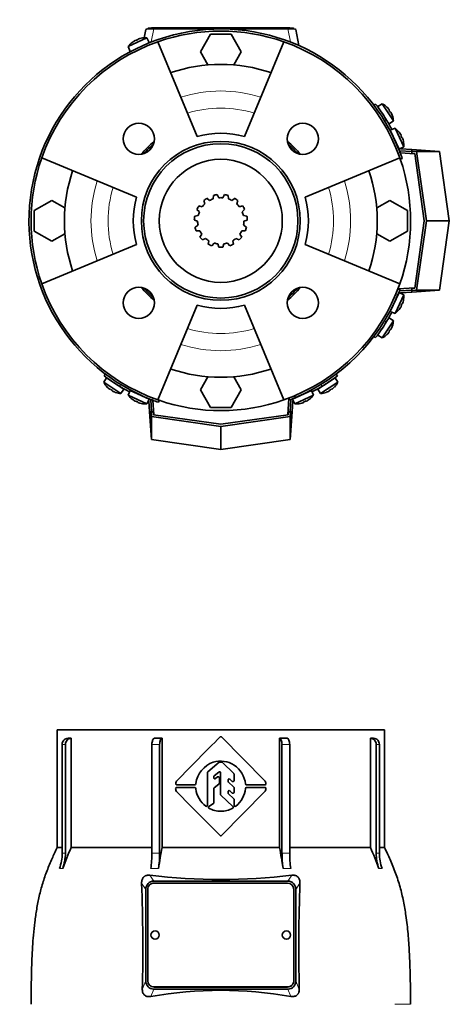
# Model space of a CAD drawing. Header units: millimetres. Extents: x 150 to 758, y -665 to 1216.
# Tile 13 of 14: x 150 to 356, y 744 to 1216. Entities that reach past the tile are written whole.
import ezdxf

# ---------------------------------------------------------------- set-up
doc = ezdxf.new("R2010")
doc.units = ezdxf.units.MM
for name, color, linetype in [('LOW_134-2', 7, 'Continuous'), ('M5X8_UNI7687', 7, 'Continuous'), ('VSI134_FILTRO_A', 7, 'Continuous'), ('VSI134_FILTRO_B', 7, 'Continuous'), ('VSI134_GIUNTO_8×', 7, 'Continuous'), ('VSI134_SUPPORTO_', 7, 'Continuous'), ('VSI134_TERMINALE', 7, 'Continuous'), ('VSI134_TESTATA', 7, 'Continuous')]:
    doc.layers.add(name, color=color, linetype=linetype)

# ---------------------------------------------------------------- blocks, each defined once
blk = doc.blocks.new('SE')
at = {"layer": 'VSI134_TESTATA', "color": 7, "linetype": 'Continuous', "lineweight": 35}
for p, q in [((325.26, 875.18), (168.26, 875.18)), ((168.26, 875.18), (168.26, 818.84)), ((325.26, 818.84), (325.26, 875.18)), ((175.03, 871.18), (175.03, 818.84)), ((218.58, 871.18), (218.58, 818.84)), ((247.12, 871.82), (267.71, 850.94)), ((274.95, 818.84), (274.95, 871.18)), ((318.5, 818.84), (318.5, 871.18)), ((170.7, 816.07), (170.7, 868.18)), ((172.23, 868.18), (172.23, 816.07)), ((213.73, 816.07), (213.73, 868.18)), ((217.42, 868.18), (217.42, 816.07)), ((276.1, 816.07), (276.1, 868.18)), ((279.8, 868.18), (279.8, 816.07)), ((321.29, 816.07), (321.29, 868.18)), ((322.82, 868.18), (322.82, 816.07)), ((240.55, 855.15), (246, 859.64)), ((246.32, 859.75), (247.19, 859.75)), ((247.54, 859.61), (252.94, 854.26)), ((240.36, 839.01), (240.36, 854.76)), ((243.62, 853.09), (245.82, 854.97)), ((246.65, 844.29), (246.65, 854.59)), ((243.44, 852.2), (243.44, 852.71)), ((244.25, 851.8), (245.25, 852.6)), ((246.06, 849.62), (246.06, 852.21)), ((250.23, 850.44), (250.23, 851.15)), ((250.41, 850.07), (252.92, 847.87)), ((251.06, 851.53), (252.26, 850.48)), ((253.09, 850.86), (253.09, 853.91)), ((225.61, 847.54), (234.25, 847.54)), ((234.25, 848.82), (225.65, 848.82)), ((234.76, 849.52), (234.75, 849.3)), ((234.75, 847.07), (234.76, 846.85)), ((243.44, 840.3), (243.44, 847.08)), ((243.63, 847.47), (245.87, 849.23)), ((267.74, 845.45), (247.12, 824.54)), ((250.23, 844.88), (250.23, 845.58)), ((251.07, 845.96), (252.26, 844.9)), ((253.09, 845.27), (253.09, 847.49)), ((267.9, 848.82), (259.1, 848.82)), ((259.1, 847.55), (267.9, 847.54)), ((252.6, 838.41), (246.8, 843.93)), ((250.4, 844.51), (252.92, 842.26)), ((253.09, 838.98), (253.09, 841.89)), ((241.05, 838.44), (243.22, 839.88)), ((170.7, 818.84), (168.26, 818.84)), ((175.03, 818.84), (213.73, 818.84)), ((218.58, 818.84), (274.95, 818.84)), ((279.8, 818.84), (318.5, 818.84)), ((322.82, 818.84), (325.26, 818.84)), ((214.58, 802.68), (278.94, 802.68)), ((210.76, 754.86), (210.76, 798.69)), ((211.76, 798.75), (211.76, 754.91)), ((278.76, 801.74), (214.76, 801.74)), ((281.76, 754.91), (281.76, 798.75)), ((282.76, 798.69), (282.76, 754.86)), ((211.76, 754.91), (211.76, 754.87)), ((278.94, 750.88), (214.58, 750.88)), ((214.76, 751.93), (278.76, 751.93)), ((214.76, 751.88), (278.76, 751.88)), ((281.76, 754.91), (281.76, 754.87))]:
    blk.add_line(p, q, dxfattribs=at)
at = {"layer": 'VSI134_TESTATA', "color": 4, "linetype": 'Continuous', "lineweight": 9}
for p, q in [((172.23, 868.18), (170.7, 868.18)), ((217.42, 868.18), (213.73, 868.18)), ((279.8, 868.18), (276.1, 868.18)), ((322.82, 868.18), (321.29, 868.18)), ((169.78, 808.74), (169.4, 808.69)), ((169.78, 808.74), (170.93, 808.69)), ((214.1, 808.74), (213.19, 808.69)), ((214.1, 808.74), (216.88, 808.69)), ((277.56, 808.74), (276.64, 808.69)), ((277.56, 808.74), (280.34, 808.69)), ((322.97, 808.74), (322.59, 808.69)), ((322.97, 808.74), (324.13, 808.69)), ((214.58, 802.68), (212.76, 805.53)), ((280.77, 805.53), (278.94, 802.68)), ((210.76, 798.69), (208.8, 801.76)), ((284.73, 801.76), (282.76, 798.69)), ((209.12, 750.67), (210.76, 754.86)), ((213.2, 747.35), (214.58, 750.88)), ((214.76, 751.93), (214.76, 751.88)), ((278.76, 751.93), (278.76, 751.88)), ((278.94, 750.88), (280.32, 747.35)), ((282.76, 754.86), (284.41, 750.67)), ((330.22, 743.61), (337.76, 743.61))]:
    blk.add_line(p, q, dxfattribs=at)
at = {"layer": 'VSI134_TESTATA', "color": 7, "linetype": 'Continuous', "lineweight": 35}
for centre, radius, start, end in [((174.26, -481.25), 1352.43, 89.96758, 90.03242), ((8929.58, -7722.95), 12217.51, 135.293139, 135.430862), ((246.76, 871.47), 0.5, 44.6048, 135.2692), ((319.26, -481.25), 1352.43, 89.96758, 90.03242), ((247.53, 847.56), 12.92, 109.8101, 171.2914), ((246.61, 847.87), 12.34, 57.8588, 106.2573), ((246.32, 859.25), 0.5, 89.9992, 129.4492), ((247.19, 859.25), 0.502, 45.3881, 89.921), ((240.87, 854.76), 0.503, 129.6191, 179.8293), ((246.15, 854.59), 0.5, 0, 130.3555), ((246.07, 847.91), 12.6, 6.1637, 55.7127), ((227.68, 849.27), 2.53, 138.9855, 177.435), ((243.94, 852.71), 0.503, 130.5093, 179.8462), ((243.94, 852.2), 0.5, 180, 308.3701), ((245.56, 852.21), 0.5, 0, 128.3701), ((250.73, 851.15), 0.5, 48.872, 180), ((250.74, 850.44), 0.503, 180.1424, 228.7099), ((252.59, 850.86), 0.5, 228.8721, 360), ((252.59, 853.91), 0.502, 0.0921, 45.217), ((267, 850.24), 1, 39.9753, 44.6048), ((265.41, 849.01), 3.01, 7.2724, 38.3465), ((227.25, 846.85), 2.15, 175.1196, 227.0931), ((225.61, 847.04), 0.5, 90, 181.1653), ((225.65, 849.32), 0.5, 173.2798, 270), ((-3976.77, -3354.91), 5941.64, 44.701818, 44.983778), ((234.25, 849.32), 0.5, 270, 356.945), ((234.25, 847.04), 0.5, 3.055, 90), ((246.85, 848.38), 12.18, 187.2267, 233.2382), ((243.94, 847.08), 0.503, 128.2341, 179.8111), ((245.56, 849.62), 0.503, 308.2331, 359.812), ((250.73, 845.58), 0.5, 48.3928, 180), ((252.59, 845.27), 0.5, 228.3928, 360), ((252.59, 847.49), 0.503, 0.145, 48.7072), ((246.05, 848.48), 12.63, 308.4465, 353.7792), ((259.1, 849.32), 0.5, 187.0198, 270), ((259.1, 847.05), 0.5, 89.956, 172.9788), ((265.72, 847.23), 2.7, 318.6093, 354.47), ((267.9, 849.32), 0.5, 270, 8.5762), ((267.9, 847.04), 0.5, 352.1811, 89.956), ((247.15, 844.29), 0.502, 180.1047, 226.3403), ((250.74, 844.89), 0.503, 180.1334, 228.1267), ((252.59, 841.89), 0.503, 0.1074, 48.1235), ((239.86, 839.01), 0.5, 231.9328, 360), ((241.32, 838.02), 0.5, 123.6017, 240.2731), ((246.5, 847.57), 11.36, 241.4726, 271.3254), ((242.94, 840.3), 0.504, 303.8575, 359.7442), ((247.03, 847.54), 11.33, 268.6311, 298.8939), ((252.26, 838.05), 0.5, 300.4135, 46.4449), ((253.59, 838.98), 0.5, 179.9709, 308.3186), ((246.76, 824.89), 0.5, 224.7366, 315.3954), ((381.12, 729.77), 224.52, 156.6256, 159.4185), ((661.96, 739.5), 450.42, 169.8554, 171.1641), ((-168.44, 739.5), 450.42, 8.8359, 10.1446), ((112.41, 729.77), 224.52, 20.5815, 23.3744), ((149.18, 816.06), 21.52, 339.9832, 0.0362), ((150.71, 816.06), 21.52, 339.9832, 0.0362), ((164.02, 815.99), 49.7, 351.5576, 0.096), ((167.72, 815.99), 49.7, 351.5576, 0.096), ((325.81, 815.99), 49.7, 179.904, 188.4424), ((329.5, 815.99), 49.7, 179.904, 188.4424), ((342.82, 816.06), 21.52, 179.9638, 200.0168), ((344.35, 816.06), 21.52, 179.9638, 200.0168), ((246.76, 1076.19), 272.79, 262.8396, 277.1604), ((-643.32, 770.87), 852.68, 358.64241, 2.07545), ((1108.91, 771.05), 824.76, 177.86642, 181.41572), ((215.26, 776.83), 2, 0, 180), ((278.26, 776.83), 2, 0, 180), ((246.76, 559.79), 190.54, 79.8557, 100.1443)]:
    blk.add_arc(centre, radius, start, end, dxfattribs=at)
at = {"layer": 'VSI134_TESTATA', "color": 4, "linetype": 'Continuous', "lineweight": 9}
for centre, radius, start, end in [((171.47, 810.21), 5.91, 82.5651, 97.4349), ((215.57, 781.79), 34.33, 86.9151, 93.0849), ((277.95, 781.79), 34.33, 86.9151, 93.0849), ((322.06, 810.21), 5.91, 82.5651, 97.4349)]:
    blk.add_arc(centre, radius, start, end, dxfattribs=at)
at = {"layer": 'VSI134_TESTATA', "color": 7, "linetype": 'Continuous', "lineweight": 35}
for centre, major_axis, ratio, start_param, end_param in [((173.47, 868.18), (0, -3), 0.92388, 3.133099, 4.712389), ((175, 868.18), (0, -3), 0.92388, 3.133099, 4.712389), ((214.88, 868.18), (0, -3), 0.382683, 3.133099, 4.712389), ((218.57, 868.18), (0, -3), 0.382683, 3.133099, 4.712389), ((274.96, 868.18), (0, -3), 0.382683, 1.570796, 3.150087), ((278.65, 868.18), (0, -3), 0.382683, 1.570796, 3.150087), ((318.52, 868.18), (0, -3), 0.92388, 1.570796, 3.150087), ((320.05, 868.18), (0, -3), 0.92388, 1.570796, 3.150087), ((214.83, 798.44), (1.95, -3.83), 0.92919, 2.69912, 4.210489), ((278.7, 798.44), (-1.95, -3.83), 0.92919, 2.072696, 3.584065), ((214.76, 798.75), (3, 0), 0.996195, 1.570796, 3.141593), ((278.76, 798.75), (3, 0), 0.996195, 0, 1.570796), ((215.26, 776.83), (2, 0), 0.996195, 3.141593, 6.283185), ((278.26, 776.83), (2, 0), 0.996195, 3.141593, 6.283185), ((214.83, 755.12), (1.95, 3.83), 0.92919, 2.072697, 3.584065), ((214.76, 754.91), (-3, 0), 0.996195, 0, 1.570796), ((214.76, 754.87), (-3, 0), 0.996195, 0, 1.570796), ((278.76, 754.91), (-3, 0), 0.996195, 1.570796, 3.141593), ((278.76, 754.87), (-3, 0), 0.996195, 1.570796, 3.141593), ((278.7, 755.12), (-1.95, 3.83), 0.92919, 2.69912, 4.210488)]:
    blk.add_ellipse(centre, major_axis=major_axis, ratio=ratio, start_param=start_param, end_param=end_param, dxfattribs=at)
for points in [[(214.88, 871.18), (216.1, 871.18), (217.34, 871.18), (218.58, 871.18)], [(274.95, 871.18), (276.19, 871.18), (277.42, 871.18), (278.64, 871.18)]]:
    blk.add_open_spline(points, degree=3, dxfattribs=at)
for points, knots in [([(168.28, 818.87), (167.38, 816.92), (165.82, 813.5), (163.37, 807.69), (161.28, 801.7), (159.64, 795.52), (158.43, 789.28), (157.53, 783.04), (156.72, 775.1), (156.14, 765.52), (155.86, 754.22), (155.8, 747.47), (155.77, 743.6)], [0, 0, 0, 0, 0.075828, 0.157662, 0.24065, 0.323649, 0.406117, 0.487779, 0.568882, 0.716697, 0.863346, 1, 1, 1, 1]), ([(337.75, 743.61), (337.74, 746.49), (337.69, 751.59), (337.54, 760.14), (337.21, 768.75), (336.61, 777.45), (335.69, 785.55), (334.42, 793.03), (332.81, 799.87), (330.63, 806.5), (327.96, 812.93), (326.24, 816.71), (325.25, 818.87)], [0, 0, 0, 0, 0.1021, 0.21378, 0.32619, 0.439201, 0.552954, 0.643265, 0.734414, 0.825783, 0.916073, 1, 1, 1, 1]), ([(208.8, 801.76), (208.79, 802.01), (208.8, 802.27), (208.86, 802.79), (208.92, 803.06), (209.09, 803.57), (209.2, 803.82), (209.5, 804.28), (209.67, 804.49), (209.97, 804.77), (210.07, 804.86), (210.29, 805.02), (210.41, 805.09), (210.64, 805.22), (210.76, 805.28), (211.01, 805.37), (211.13, 805.41), (211.51, 805.51), (211.76, 805.55), (212.27, 805.57), (212.51, 805.56), (212.76, 805.53)], [0, 0, 0, 0, 0.125, 0.125, 0.25, 0.25, 0.375, 0.375, 0.5, 0.5, 0.5625, 0.5625, 0.625, 0.625, 0.6875, 0.6875, 0.75, 0.75, 0.875, 0.875, 1, 1, 1, 1]), ([(280.77, 805.53), (281.01, 805.56), (281.26, 805.57), (281.76, 805.55), (282.01, 805.51), (282.52, 805.38), (282.76, 805.29), (283.23, 805.03), (283.45, 804.87), (283.75, 804.6), (283.85, 804.49), (284.02, 804.28), (284.1, 804.17), (284.32, 803.82), (284.44, 803.57), (284.61, 803.06), (284.67, 802.8), (284.73, 802.27), (284.74, 802.01), (284.73, 801.76)], [0, 0, 0, 0, 0.125, 0.125, 0.25, 0.25, 0.375, 0.375, 0.5, 0.5, 0.5625, 0.5625, 0.625, 0.625, 0.75, 0.75, 0.875, 0.875, 1, 1, 1, 1]), ([(213.2, 747.35), (212.71, 747.26), (212.22, 747.25), (211.48, 747.38), (211.24, 747.45), (210.79, 747.64), (210.57, 747.77), (210.17, 748.07), (209.98, 748.24), (209.66, 748.65), (209.53, 748.87), (209.32, 749.35), (209.24, 749.61), (209.14, 750.13), (209.12, 750.4), (209.12, 750.67)], [0, 0, 0, 0, 0.25, 0.25, 0.375, 0.375, 0.5, 0.5, 0.625, 0.625, 0.75, 0.75, 0.875, 0.875, 1, 1, 1, 1]), ([(284.41, 750.67), (284.41, 750.4), (284.39, 750.14), (284.29, 749.62), (284.21, 749.36), (284.06, 749), (284, 748.89), (283.86, 748.66), (283.79, 748.56), (283.55, 748.25), (283.37, 748.08), (282.96, 747.77), (282.75, 747.65), (282.29, 747.46), (282.05, 747.39), (281.32, 747.25), (280.82, 747.26), (280.32, 747.35)], [0, 0, 0, 0, 0.125, 0.125, 0.25, 0.25, 0.3125, 0.3125, 0.375, 0.375, 0.5, 0.5, 0.625, 0.625, 0.75, 0.75, 1, 1, 1, 1])]:
    blk.add_open_spline(points, degree=3, knots=knots, dxfattribs=at)
blk = doc.blocks.new('SE1')
at = {"layer": 'LOW_134-2', "color": 7, "linetype": 'Continuous', "lineweight": 35}
for p, q in [((332.79, 1151.87), (339.81, 1151.38)), ((339.81, 1087.14), (331.87, 1086.59)), ((279.43, 1034.15), (278.88, 1026.22)), ((214.65, 1026.22), (214.16, 1033.23))]:
    blk.add_line(p, q, dxfattribs=at)
at = {"layer": 'M5X8_UNI7687', "color": 7, "linetype": 'Continuous', "lineweight": 35}
for p, q in [((211.29, 1206.99), (202.36, 1202.82)), ((204.29, 1204.82), (204.27, 1204.84)), ((205.67, 1205.7), (205.78, 1205.52)), ((206.96, 1206.3), (207.03, 1206.1)), ((208.52, 1206.8), (208.52, 1206.82)), ((212.41, 1204.75), (211.29, 1206.99)), ((202.36, 1202.82), (203.35, 1200.53)), ((324.17, 1175.41), (322.04, 1174.11)), ((329.54, 1167.14), (324.17, 1175.41)), ((326.42, 1173.78), (326.43, 1173.8)), ((327.48, 1172.52), (327.32, 1172.4)), ((328.25, 1171.33), (328.07, 1171.24)), ((327.48, 1165.72), (329.54, 1167.14)), ((328.97, 1169.86), (328.99, 1169.86)), ((330.33, 1163.67), (328.03, 1162.67)), ((328.03, 1162.67), (332.26, 1153.61)), ((334.49, 1154.73), (330.33, 1163.67)), ((332.33, 1161.74), (332.34, 1161.76)), ((333.2, 1160.35), (333.02, 1160.25)), ((333.8, 1159.06), (333.61, 1158.99)), ((334.3, 1157.5), (334.33, 1157.5)), ((332.26, 1153.61), (334.49, 1154.73)), ((332.26, 1084.91), (328.03, 1075.85)), ((330.33, 1074.85), (334.49, 1083.79)), ((334.49, 1083.79), (332.26, 1084.91)), ((332.33, 1076.78), (332.34, 1076.76)), ((333.2, 1078.17), (333.02, 1078.27)), ((333.8, 1079.46), (333.61, 1079.53)), ((334.3, 1081.02), (334.33, 1081.02)), ((329.54, 1071.38), (327.48, 1072.8)), ((328.03, 1075.85), (330.33, 1074.85)), ((324.17, 1063.11), (329.54, 1071.38)), ((328.25, 1067.19), (328.07, 1067.28)), ((328.97, 1068.66), (328.99, 1068.66)), ((322.04, 1064.42), (324.17, 1063.11)), ((326.43, 1064.72), (326.42, 1064.75)), ((327.48, 1066), (327.32, 1066.12)), ((191.92, 1043.99), (190.62, 1041.85)), ((200.31, 1038.54), (191.92, 1043.99)), ((301.61, 1043.99), (293.22, 1038.54)), ((302.91, 1041.85), (301.61, 1043.99)), ((190.62, 1041.85), (198.89, 1036.48)), ((192.22, 1039.59), (192.25, 1039.6)), ((193.5, 1038.55), (193.63, 1038.71)), ((294.64, 1036.48), (302.91, 1041.85)), ((300.03, 1038.55), (299.9, 1038.71)), ((301.28, 1039.6), (301.3, 1039.59)), ((194.69, 1037.77), (194.79, 1037.95)), ((196.16, 1037.06), (196.17, 1037.03)), ((198.89, 1036.48), (200.31, 1038.54)), ((203.35, 1037.99), (202.36, 1035.7)), ((202.36, 1035.7), (211.29, 1031.53)), ((212.41, 1033.77), (203.35, 1037.99)), ((290.18, 1037.99), (281.11, 1033.77)), ((282.23, 1031.53), (291.17, 1035.7)), ((291.17, 1035.7), (290.18, 1037.99)), ((293.22, 1038.54), (294.64, 1036.48)), ((297.36, 1037.06), (297.36, 1037.03)), ((298.84, 1037.77), (298.74, 1037.95)), ((204.29, 1033.7), (204.27, 1033.68)), ((205.67, 1032.83), (205.78, 1033)), ((206.96, 1032.23), (207.03, 1032.42)), ((208.52, 1031.72), (208.52, 1031.7)), ((211.29, 1031.53), (212.41, 1033.77)), ((281.11, 1033.77), (282.23, 1031.53)), ((285.01, 1031.72), (285, 1031.7)), ((286.56, 1032.23), (286.5, 1032.42)), ((287.85, 1032.83), (287.75, 1033)), ((289.26, 1033.68), (289.24, 1033.7))]:
    blk.add_line(p, q, dxfattribs=at)
for centre, radius, start, end in [((210.5, 1197.02), 10, 128.5916, 144.5414), ((210.5, 1197.02), 10, 85.4586, 101.4084), ((322.71, 1172.16), 0.5, 9.1315, 33), ((319.56, 1166.53), 10, 46.5916, 62.5414), ((325.97, 1167.12), 0.5, 33, 56.6899), ((319.56, 1166.53), 10, 3.4586, 19.4084), ((324.52, 1155.52), 10, 38.5916, 54.5414), ((328.42, 1160.65), 0.5, 1.1882, 25), ((324.52, 1155.52), 10, 355.4586, 11.4084), ((330.96, 1155.21), 0.5, 25, 48.8118), ((330.96, 1083.31), 0.5, 311.1882, 335), ((324.52, 1083), 10, 348.5916, 4.5414), ((328.42, 1077.87), 0.5, 335, 358.8118), ((324.52, 1083), 10, 305.4586, 321.4084), ((325.97, 1071.4), 0.5, 303.3101, 327), ((319.56, 1071.99), 10, 340.5916, 356.5414), ((322.71, 1066.37), 0.5, 327, 349.9069), ((319.56, 1071.99), 10, 297.4586, 313.4084), ((199.49, 1046.46), 10, 207.4586, 223.4084), ((193.87, 1043.32), 0.5, 237, 259.9069), ((198.9, 1040.05), 0.5, 213.3101, 237), ((294.63, 1040.05), 0.5, 303, 326.6899), ((299.66, 1043.32), 0.5, 279.1315, 303), ((294.04, 1046.46), 10, 316.5916, 332.5414), ((199.49, 1046.46), 10, 250.5916, 266.5414), ((210.5, 1041.5), 10, 215.4586, 231.4084), ((205.37, 1037.6), 0.5, 245, 268.8118), ((210.81, 1035.07), 0.5, 221.1882, 245), ((282.71, 1035.07), 0.5, 295, 318.8118), ((288.15, 1037.6), 0.5, 271.1882, 295), ((283.02, 1041.5), 10, 308.5916, 324.5414), ((294.04, 1046.46), 10, 273.4586, 289.4084), ((210.5, 1041.5), 10, 258.5916, 274.5414), ((283.02, 1041.5), 10, 265.4586, 281.4084)]:
    blk.add_arc(centre, radius, start, end, dxfattribs=at)
for centre, major_axis, ratio, start_param, end_param in [((210.5, 1197.03), (-9.06, -4.23), 0.996195, 4.833518, 4.948078), ((209.57, 1199.02), (8.39, 3.91), 0.811251, 1.49595, 1.645642), ((210.5, 1197.03), (9.06, 4.23), 0.996195, 1.335108, 1.449667), ((319.57, 1166.54), (-5.45, 8.39), 0.996195, 4.833518, 4.948078), ((321.41, 1167.74), (5.04, -7.77), 0.811251, 1.49595, 1.645642), ((319.57, 1166.54), (5.45, -8.39), 0.996195, 1.335108, 1.449667), ((324.54, 1155.53), (-4.23, 9.06), 0.996195, 4.833518, 4.948078), ((326.53, 1156.45), (3.91, -8.39), 0.811251, 1.49595, 1.645642), ((324.54, 1155.53), (4.23, -9.06), 0.996195, 1.335108, 1.449667), ((324.54, 1082.99), (-4.23, -9.06), 0.996195, 1.335108, 1.449667), ((326.53, 1082.07), (-3.91, -8.39), 0.811251, 1.49595, 1.645642), ((324.54, 1082.99), (4.23, 9.06), 0.996195, 4.833518, 4.948078), ((321.41, 1070.78), (-5.04, -7.77), 0.811251, 1.49595, 1.645642), ((319.57, 1071.98), (5.45, 8.39), 0.996195, 4.833518, 4.948078), ((319.57, 1071.98), (-5.45, -8.39), 0.996195, 1.335108, 1.449667), ((199.48, 1046.45), (-8.39, 5.45), 0.996195, 1.335108, 1.449667), ((198.29, 1044.61), (-7.77, 5.04), 0.811251, 1.49595, 1.645642), ((295.24, 1044.61), (-7.77, -5.04), 0.811251, 1.49595, 1.645642), ((294.05, 1046.45), (8.39, 5.45), 0.996195, 4.833518, 4.948078), ((199.48, 1046.45), (8.39, -5.45), 0.996195, 4.833518, 4.948078), ((294.05, 1046.45), (-8.39, -5.45), 0.996195, 1.335108, 1.449667), ((210.5, 1041.49), (-9.06, 4.23), 0.996195, 1.335108, 1.449667), ((209.57, 1039.5), (-8.39, 3.91), 0.811251, 1.49595, 1.645642), ((210.5, 1041.49), (9.06, -4.23), 0.996195, 4.833518, 4.948078), ((283.03, 1041.49), (-9.06, -4.23), 0.996195, 1.335108, 1.449667), ((283.96, 1039.5), (-8.39, -3.91), 0.811251, 1.49595, 1.645642), ((283.03, 1041.49), (9.06, 4.23), 0.996195, 4.833518, 4.948078)]:
    blk.add_ellipse(centre, major_axis=major_axis, ratio=ratio, start_param=start_param, end_param=end_param, dxfattribs=at)
for points in [[(205.67, 1205.7), (205.67, 1205.7), (205.67, 1205.7), (205.66, 1205.7), (205.65, 1205.7), (205.63, 1205.7), (205.61, 1205.69), (205.59, 1205.68), (205.56, 1205.67), (205.53, 1205.66), (205.5, 1205.64), (205.46, 1205.62), (205.42, 1205.6), (205.39, 1205.58), (205.35, 1205.56), (205.31, 1205.54), (205.27, 1205.51), (205.24, 1205.49), (205.22, 1205.48)], [(207.41, 1206.51), (207.4, 1206.5), (207.36, 1206.49), (207.32, 1206.47), (207.28, 1206.46), (207.23, 1206.44), (207.19, 1206.43), (207.16, 1206.41), (207.12, 1206.4), (207.08, 1206.38), (207.05, 1206.37), (207.03, 1206.35), (207.01, 1206.34), (206.99, 1206.33), (206.98, 1206.32), (206.97, 1206.31), (206.96, 1206.3), (206.96, 1206.3), (206.96, 1206.3)], [(327.48, 1172.52), (327.48, 1172.52), (327.48, 1172.53), (327.48, 1172.54), (327.48, 1172.55), (327.47, 1172.57), (327.46, 1172.58), (327.45, 1172.61), (327.44, 1172.63), (327.42, 1172.66), (327.4, 1172.69), (327.37, 1172.72), (327.35, 1172.76), (327.32, 1172.79), (327.3, 1172.83), (327.27, 1172.86), (327.24, 1172.9), (327.22, 1172.93), (327.21, 1172.94)], [(328.52, 1170.91), (328.51, 1170.93), (328.5, 1170.96), (328.48, 1171), (328.46, 1171.04), (328.43, 1171.08), (328.41, 1171.12), (328.39, 1171.16), (328.37, 1171.19), (328.35, 1171.22), (328.33, 1171.25), (328.32, 1171.27), (328.3, 1171.29), (328.29, 1171.31), (328.28, 1171.32), (328.27, 1171.33), (328.26, 1171.33), (328.25, 1171.33), (328.25, 1171.33)], [(333.2, 1160.35), (333.2, 1160.35), (333.2, 1160.35), (333.2, 1160.36), (333.2, 1160.38), (333.2, 1160.39), (333.19, 1160.41), (333.18, 1160.43), (333.17, 1160.46), (333.16, 1160.49), (333.14, 1160.53), (333.12, 1160.56), (333.1, 1160.6), (333.08, 1160.64), (333.06, 1160.68), (333.04, 1160.71), (333.02, 1160.76), (333, 1160.79), (332.99, 1160.8)], [(334.01, 1158.61), (334, 1158.63), (333.99, 1158.66), (333.98, 1158.71), (333.96, 1158.75), (333.95, 1158.79), (333.93, 1158.83), (333.91, 1158.87), (333.9, 1158.9), (333.88, 1158.94), (333.87, 1158.97), (333.85, 1159), (333.84, 1159.02), (333.83, 1159.03), (333.82, 1159.05), (333.81, 1159.06), (333.8, 1159.06), (333.8, 1159.06), (333.8, 1159.06)], [(332.99, 1077.72), (333, 1077.74), (333.02, 1077.76), (333.04, 1077.81), (333.06, 1077.85), (333.08, 1077.88), (333.1, 1077.92), (333.12, 1077.96), (333.14, 1077.99), (333.16, 1078.03), (333.17, 1078.06), (333.18, 1078.09), (333.19, 1078.11), (333.2, 1078.13), (333.2, 1078.14), (333.2, 1078.16), (333.2, 1078.17), (333.2, 1078.17), (333.2, 1078.17)], [(333.8, 1079.46), (333.8, 1079.46), (333.8, 1079.46), (333.81, 1079.46), (333.82, 1079.47), (333.83, 1079.49), (333.84, 1079.5), (333.85, 1079.52), (333.87, 1079.55), (333.88, 1079.58), (333.9, 1079.62), (333.91, 1079.65), (333.93, 1079.69), (333.95, 1079.73), (333.96, 1079.77), (333.98, 1079.82), (333.99, 1079.86), (334, 1079.89), (334.01, 1079.91)], [(328.25, 1067.19), (328.25, 1067.19), (328.26, 1067.19), (328.27, 1067.19), (328.28, 1067.2), (328.29, 1067.21), (328.3, 1067.23), (328.32, 1067.25), (328.33, 1067.27), (328.35, 1067.3), (328.37, 1067.33), (328.39, 1067.36), (328.41, 1067.4), (328.43, 1067.44), (328.46, 1067.48), (328.48, 1067.52), (328.5, 1067.56), (328.51, 1067.59), (328.52, 1067.61)], [(327.21, 1065.58), (327.22, 1065.59), (327.24, 1065.62), (327.27, 1065.66), (327.3, 1065.69), (327.32, 1065.73), (327.35, 1065.76), (327.37, 1065.8), (327.4, 1065.83), (327.42, 1065.86), (327.44, 1065.89), (327.45, 1065.91), (327.46, 1065.94), (327.47, 1065.96), (327.48, 1065.97), (327.48, 1065.98), (327.48, 1065.99), (327.48, 1066), (327.48, 1066)], [(193.08, 1038.82), (193.1, 1038.81), (193.12, 1038.78), (193.16, 1038.75), (193.2, 1038.73), (193.23, 1038.7), (193.27, 1038.67), (193.3, 1038.65), (193.33, 1038.63), (193.36, 1038.61), (193.39, 1038.59), (193.42, 1038.57), (193.44, 1038.56), (193.46, 1038.55), (193.47, 1038.55), (193.49, 1038.54), (193.5, 1038.54), (193.5, 1038.54), (193.5, 1038.55)], [(300.03, 1038.55), (300.03, 1038.54), (300.03, 1038.54), (300.04, 1038.54), (300.05, 1038.55), (300.07, 1038.55), (300.09, 1038.56), (300.11, 1038.57), (300.13, 1038.59), (300.16, 1038.61), (300.19, 1038.63), (300.23, 1038.65), (300.26, 1038.67), (300.3, 1038.7), (300.33, 1038.73), (300.37, 1038.75), (300.4, 1038.78), (300.43, 1038.81), (300.44, 1038.82)], [(194.69, 1037.77), (194.69, 1037.77), (194.69, 1037.77), (194.69, 1037.76), (194.7, 1037.75), (194.71, 1037.74), (194.73, 1037.72), (194.75, 1037.71), (194.77, 1037.69), (194.8, 1037.67), (194.83, 1037.65), (194.87, 1037.63), (194.9, 1037.61), (194.94, 1037.59), (194.98, 1037.57), (195.02, 1037.55), (195.06, 1037.52), (195.09, 1037.51), (195.11, 1037.5)], [(298.42, 1037.5), (298.43, 1037.51), (298.46, 1037.52), (298.51, 1037.55), (298.55, 1037.57), (298.59, 1037.59), (298.62, 1037.61), (298.66, 1037.63), (298.69, 1037.65), (298.73, 1037.67), (298.75, 1037.69), (298.78, 1037.71), (298.8, 1037.72), (298.81, 1037.74), (298.82, 1037.75), (298.83, 1037.76), (298.84, 1037.77), (298.84, 1037.77), (298.84, 1037.77)], [(205.22, 1033.04), (205.24, 1033.03), (205.27, 1033.01), (205.31, 1032.98), (205.35, 1032.96), (205.39, 1032.94), (205.42, 1032.92), (205.46, 1032.9), (205.5, 1032.88), (205.53, 1032.87), (205.56, 1032.85), (205.59, 1032.84), (205.61, 1032.83), (205.63, 1032.83), (205.65, 1032.82), (205.66, 1032.82), (205.67, 1032.82), (205.67, 1032.82), (205.67, 1032.83)], [(206.96, 1032.23), (206.96, 1032.22), (206.96, 1032.22), (206.97, 1032.21), (206.98, 1032.2), (206.99, 1032.19), (207.01, 1032.18), (207.03, 1032.17), (207.05, 1032.16), (207.08, 1032.14), (207.12, 1032.13), (207.16, 1032.11), (207.19, 1032.09), (207.23, 1032.08), (207.28, 1032.06), (207.32, 1032.05), (207.36, 1032.03), (207.4, 1032.02), (207.41, 1032.01)], [(286.11, 1032.01), (286.13, 1032.02), (286.16, 1032.03), (286.21, 1032.05), (286.25, 1032.06), (286.29, 1032.08), (286.33, 1032.09), (286.37, 1032.11), (286.41, 1032.13), (286.44, 1032.14), (286.47, 1032.16), (286.5, 1032.17), (286.52, 1032.18), (286.54, 1032.19), (286.55, 1032.2), (286.56, 1032.21), (286.57, 1032.22), (286.57, 1032.22), (286.56, 1032.23)], [(287.85, 1032.83), (287.85, 1032.82), (287.86, 1032.82), (287.87, 1032.82), (287.88, 1032.82), (287.89, 1032.83), (287.91, 1032.83), (287.94, 1032.84), (287.97, 1032.85), (288, 1032.87), (288.03, 1032.88), (288.07, 1032.9), (288.1, 1032.92), (288.14, 1032.94), (288.18, 1032.96), (288.22, 1032.98), (288.26, 1033.01), (288.29, 1033.03), (288.3, 1033.04)]]:
    blk.add_open_spline(points, degree=3, dxfattribs=at)
at = {"layer": 'VSI134_FILTRO_A', "color": 4, "linetype": 'Continuous', "lineweight": 9}
for p, q in [((331.78, 1151.71), (332.73, 1152.03)), ((213.99, 1033.3), (214.32, 1034.24))]:
    blk.add_line(p, q, dxfattribs=at)
at = {"layer": 'VSI134_FILTRO_A', "color": 7, "linetype": 'Continuous', "lineweight": 35}
for p, q in [((332.81, 1148.89), (333.75, 1149.21)), ((216.81, 1032.27), (217.14, 1033.22))]:
    blk.add_line(p, q, dxfattribs=at)
for radius, start, end in [(92, 20.8687, 249.1313), (91, 70.6497, 109.3503), (92, 19, 20.8687), (91, 160.6497, 199.3503), (91, 19, 19.3403), (92, 249.1313, 251), (91, 250.6697, 251)]:
    blk.add_arc((246.76, 1119.26), radius, start, end, dxfattribs=at)
at = {"layer": 'VSI134_FILTRO_B', "color": 7, "linetype": 'Continuous', "lineweight": 35}
for p, q in [((332.65, 1086.29), (331.72, 1086.65)), ((279.37, 1034.3), (279.73, 1033.37))]:
    blk.add_line(p, q, dxfattribs=at)
at = {"layer": 'VSI134_FILTRO_B', "color": 4, "linetype": 'Continuous', "lineweight": 9}
for p, q in [((331.53, 1083.51), (330.6, 1083.87)), ((282.16, 1035.43), (282.52, 1034.49))]:
    blk.add_line(p, q, dxfattribs=at)
at = {"layer": 'VSI134_FILTRO_B', "color": 7, "linetype": 'Continuous', "lineweight": 35}
for start, end in [(337.1313, 339), (292.8687, 337.1313), (291, 292.8687)]:
    blk.add_arc((246.76, 1119.26), 92, start, end, dxfattribs=at)
at = {"layer": 'VSI134_GIUNTO_8×', "color": 7, "linetype": 'Continuous', "lineweight": 35}
for p, q in [((238.55, 1128.95), (239.16, 1127.37)), ((241.4, 1129), (240.08, 1130.06)), ((243.21, 1131.45), (243.12, 1129.76)), ((245.82, 1130.34), (245.06, 1131.84)), ((248.47, 1131.84), (247.7, 1130.34)), ((250.41, 1129.76), (250.32, 1131.45)), ((253.44, 1130.06), (252.13, 1129)), ((254.37, 1127.37), (254.97, 1128.95)), ((235.32, 1124.77), (236.52, 1123.58)), ((237.9, 1125.97), (236.27, 1126.41)), ((257.26, 1126.41), (255.62, 1125.97)), ((257.01, 1123.58), (258.2, 1124.77)), ((234.07, 1119.64), (235.65, 1119.04)), ((235.94, 1121.79), (234.27, 1121.52)), ((259.26, 1121.52), (257.59, 1121.79)), ((257.88, 1119.04), (259.46, 1119.64)), ((235.85, 1117.17), (234.43, 1116.25)), ((235.01, 1114.45), (236.7, 1114.54)), ((256.82, 1114.54), (258.52, 1114.45)), ((259.1, 1116.25), (257.68, 1117.17)), ((237.64, 1112.91), (236.72, 1111.49)), ((237.98, 1110.08), (239.49, 1110.85)), ((241.01, 1109.75), (240.75, 1108.08)), ((252.78, 1108.08), (252.51, 1109.75)), ((254.03, 1110.85), (255.54, 1110.08)), ((256.81, 1111.49), (255.89, 1112.91)), ((242.48, 1107.31), (243.54, 1108.62)), ((245.38, 1108.23), (245.82, 1106.6)), ((247.71, 1106.6), (248.15, 1108.23)), ((249.98, 1108.62), (251.05, 1107.31))]:
    blk.add_line(p, q, dxfattribs=at)
blk.add_circle((246.76, 1119.26), 29.5, dxfattribs=at)
for radius, start, end in [(12.7, 121.7298, 130.2702), (11.12, 109.1532, 118.8468), (12.7, 97.7298, 106.2702), (11.12, 85.1532, 94.8468), (12.7, 73.7298, 82.2702), (11.12, 61.1532, 70.8468), (12.7, 49.7298, 58.2702), (12.7, 145.7298, 154.2702), (11.12, 133.1532, 142.8468), (11.12, 37.1532, 46.8468), (12.7, 25.7298, 34.2702), (12.7, 169.7298, 178.2702), (11.12, 181.1532, 190.8468), (11.12, 157.1532, 166.8468), (11.12, 13.1532, 22.8468), (11.12, 349.1532, 358.8468), (12.7, 1.7298, 10.2702), (12.7, 193.7298, 202.2702), (11.12, 205.1532, 214.8468), (11.12, 325.1532, 334.8468), (12.7, 337.7298, 346.2702), (12.7, 217.7298, 226.2702), (11.12, 229.1532, 238.8468), (11.12, 301.1532, 310.8468), (12.7, 313.7298, 322.2702), (12.7, 241.7298, 250.2702), (11.12, 253.1532, 262.8468), (12.7, 265.7298, 274.2702), (11.12, 277.1532, 286.8468), (12.7, 289.7298, 298.2702)]:
    blk.add_arc((246.76, 1119.26), radius, start, end, dxfattribs=at)
at = {"layer": 'VSI134_SUPPORTO_', "color": 7, "linetype": 'Continuous', "lineweight": 35}
for p, q in [((241.86, 1208.76), (236.95, 1200.26)), ((251.67, 1208.76), (241.86, 1208.76)), ((256.58, 1200.26), (251.67, 1208.76)), ((216.61, 1205.12), (235.42, 1159.7)), ((276.92, 1205.12), (258.1, 1159.7)), ((236.95, 1200.26), (240.56, 1194)), ((252.97, 1194), (256.58, 1200.26)), ((160.9, 1149.41), (206.32, 1130.6)), ((332.62, 1149.41), (287.2, 1130.6)), ((165.76, 1129.08), (157.26, 1124.17)), ((172.02, 1125.46), (165.76, 1129.08)), ((327.76, 1129.08), (321.51, 1125.46)), ((336.26, 1124.17), (327.76, 1129.08)), ((157.26, 1124.17), (157.26, 1114.35)), ((336.26, 1114.35), (336.26, 1124.17)), ((157.26, 1114.35), (165.76, 1109.45)), ((327.76, 1109.45), (336.26, 1114.35)), ((165.76, 1109.45), (172.02, 1113.06)), ((321.51, 1113.06), (327.76, 1109.45)), ((160.9, 1089.11), (206.32, 1107.92)), ((332.62, 1089.11), (287.2, 1107.92)), ((216.61, 1033.4), (235.42, 1078.82)), ((276.92, 1033.4), (258.1, 1078.82)), ((240.56, 1044.52), (236.95, 1038.26)), ((256.58, 1038.26), (252.97, 1044.52)), ((236.95, 1038.26), (241.86, 1029.76)), ((251.67, 1029.76), (256.58, 1038.26)), ((241.86, 1029.76), (251.67, 1029.76))]:
    blk.add_line(p, q, dxfattribs=at)
for centre, radius in [((207.45, 1158.58), 7.5), ((286.08, 1158.58), 7.5), ((246.76, 1119.26), 38.1), ((246.76, 1119.26), 37), ((207.45, 1079.95), 7.5), ((286.08, 1079.95), 7.5)]:
    blk.add_circle(centre, radius, dxfattribs=at)
for radius, start, end in [(91, 109.3503, 160.6497), (91, 19.3503, 70.6497), (75, 71.3226, 108.6774), (49.76, 129.8749, 140.1251), (42, 74.3371, 105.6629), (49.76, 39.8749, 50.1251), (49, 131.0889, 138.9111), (91, 340.6497, 19), (75, 161.3226, 198.6774), (75, 341.3226, 18.6774), (42, 164.3371, 195.6629), (42, 344.3371, 15.6629), (91, 199.3503, 250.6497), (49.76, 219.8749, 230.1251), (91, 289.3503, 340.6497), (49.76, 309.8749, 320.1251), (49, 311.0889, 318.9111), (42, 254.3371, 285.6629), (75, 251.3226, 288.6774), (91, 251, 289.3503)]:
    blk.add_arc((246.76, 1119.26), radius, start, end, dxfattribs=at)
at = {"layer": 'VSI134_SUPPORTO_', "color": 4, "linetype": 'Continuous', "lineweight": 9}
for radius, start, end in [(62.27, 72.1054, 107.8946), (54.06, 72.8071, 107.1929), (62.27, 162.1054, 197.8946), (62.27, 342.1054, 17.8946), (54.06, 162.8071, 197.1929), (54.06, 342.8071, 17.1929), (54.06, 252.8071, 287.1929), (62.27, 252.1054, 287.8946)]:
    blk.add_arc((246.76, 1119.26), radius, start, end, dxfattribs=at)
at = {"layer": 'VSI134_SUPPORTO_', "color": 7, "linetype": 'Continuous', "lineweight": 35}
for points, knots in [([(283.6, 1151.57), (283.48, 1151.71), (283.21, 1152.01), (282.79, 1152.47), (282.34, 1152.96), (281.88, 1153.44), (281.25, 1154.08), (280.43, 1154.87), (279.66, 1155.58), (279.23, 1155.96), (279.13, 1156.05)], [0.4168831, 0.4168831, 0.4168831, 0.4168831, 0.4310399, 0.4482815, 0.4655231, 0.4827647, 0.5000063, 0.5357201, 0.571434, 0.5812526, 0.5812526, 0.5812526, 0.5812526]), ([(209.94, 1086.93), (210.06, 1086.8), (210.32, 1086.5), (210.74, 1086.05), (211.19, 1085.56), (211.65, 1085.08), (212.28, 1084.44), (213.1, 1083.65), (213.85, 1082.96), (214.27, 1082.59), (214.34, 1082.52)], [0.4174148, 0.4174148, 0.4174148, 0.4174148, 0.4310399, 0.4482815, 0.4655231, 0.4827647, 0.5000063, 0.5357201, 0.571434, 0.5794241, 0.5794241, 0.5794241, 0.5794241])]:
    blk.add_open_spline(points, degree=3, knots=knots, dxfattribs=at)
at = {"layer": 'VSI134_TERMINALE', "color": 7, "linetype": 'Continuous', "lineweight": 35}
for p, q in [((321.01, 1175.26), (320.21, 1174.66)), ((332.39, 1152.9), (338.32, 1152.48)), ((333.09, 1153.85), (338.32, 1153.49)), ((338.32, 1152.72), (338.32, 1153.49)), ((338.32, 1153.49), (351.66, 1152.55)), ((338.32, 1152.72), (338.32, 1151.71)), ((338.32, 1152.72), (340.65, 1152.55)), ((345.33, 1119.26), (340.65, 1152.55)), ((340.65, 1152.55), (351.66, 1152.55)), ((351.66, 1152.55), (356.34, 1119.26)), ((339.77, 1151.61), (338.32, 1151.71)), ((339.77, 1151.61), (344.32, 1119.26)), ((344.32, 1119.26), (339.77, 1086.91)), ((340.65, 1085.97), (345.33, 1119.26)), ((345.33, 1119.26), (356.34, 1119.26)), ((351.66, 1085.97), (356.34, 1119.26)), ((332.39, 1085.62), (338.32, 1086.04)), ((338.32, 1086.81), (339.77, 1086.91)), ((338.32, 1086.81), (338.32, 1085.8)), ((338.32, 1085.04), (351.66, 1085.97)), ((338.32, 1085.8), (340.65, 1085.97)), ((340.65, 1085.97), (351.66, 1085.97)), ((333.09, 1084.67), (338.32, 1085.04)), ((338.32, 1085.8), (338.32, 1085.04)), ((320.21, 1063.86), (321.01, 1063.26)), ((191.37, 1045.81), (190.76, 1045.01)), ((302.76, 1045.01), (302.16, 1045.81)), ((212.17, 1032.93), (212.54, 1027.7)), ((213.13, 1033.63), (213.54, 1027.7)), ((280.4, 1033.63), (279.99, 1027.7)), ((281.35, 1032.93), (280.99, 1027.7)), ((213.31, 1027.7), (212.54, 1027.7)), ((212.54, 1027.7), (213.47, 1014.36)), ((214.31, 1027.7), (213.31, 1027.7)), ((213.31, 1027.7), (213.47, 1025.37)), ((213.47, 1025.37), (246.76, 1020.69)), ((213.47, 1025.37), (213.47, 1014.36)), ((214.31, 1027.7), (214.41, 1026.25)), ((246.76, 1021.7), (214.41, 1026.25)), ((279.11, 1026.25), (246.76, 1021.7)), ((246.76, 1020.69), (280.06, 1025.37)), ((279.11, 1026.25), (279.22, 1027.7)), ((280.22, 1027.7), (279.22, 1027.7)), ((280.22, 1027.7), (280.06, 1025.37)), ((280.99, 1027.7), (280.06, 1014.36)), ((280.06, 1025.37), (280.06, 1014.36)), ((280.22, 1027.7), (280.99, 1027.7)), ((246.76, 1020.69), (246.76, 1009.68)), ((213.47, 1014.36), (246.76, 1009.68)), ((280.06, 1014.36), (246.76, 1009.68))]:
    blk.add_line(p, q, dxfattribs=at)
at = {"layer": 'VSI134_TERMINALE', "color": 4, "linetype": 'Continuous', "lineweight": 9}
for p, q in [((326.08, 1167.81), (325.28, 1167.21)), ((325.28, 1071.31), (326.08, 1070.71)), ((198.82, 1040.74), (198.21, 1039.94)), ((295.32, 1039.94), (294.71, 1040.74))]:
    blk.add_line(p, q, dxfattribs=at)
at = {"layer": 'VSI134_TERMINALE', "color": 7, "linetype": 'Continuous', "lineweight": 35}
for start, end in [(31.4706, 37.0241), (28.067, 31.4706), (21.8355, 21.933), (338.067, 338.1645), (328.5294, 331.933), (322.9759, 328.5294), (232.9759, 238.5294), (301.4706, 307.0241), (238.5294, 241.933), (298.067, 301.4706), (248.067, 248.1645), (291.8355, 291.933)]:
    blk.add_arc((246.76, 1119.26), 93, start, end, dxfattribs=at)
at = {"layer": 'VSI134_TESTATA', "color": 7, "linetype": 'Continuous', "lineweight": 35}
for p, q in [((210.76, 1211.03), (210.03, 1207.01)), ((211.76, 1211.52), (211.76, 1211.26)), ((278.94, 1211.37), (214.58, 1211.37)), ((214.76, 1211.78), (278.76, 1211.78)), ((281.76, 1211.52), (281.76, 1211.26)), ((284.17, 1203.31), (282.76, 1211.03))]:
    blk.add_line(p, q, dxfattribs=at)
at = {"layer": 'VSI134_TESTATA', "color": 4, "linetype": 'Continuous', "lineweight": 9}
for p, q in [((213.42, 1205.01), (214.58, 1211.37)), ((214.76, 1211.78), (214.76, 1211.37)), ((278.76, 1211.78), (278.76, 1211.37)), ((278.94, 1211.37), (280.11, 1205.01))]:
    blk.add_line(p, q, dxfattribs=at)
at = {"layer": 'VSI134_TESTATA', "color": 7, "linetype": 'Continuous', "lineweight": 35}
for centre, major_axis, ratio, start_param, end_param in [((214.83, 1211), (4.06, -0.02), 0.091176, 1.630723, 3.142091), ((214.76, 1211.52), (-3, 0), 0.087156, 4.712389, 6.283185), ((278.76, 1211.52), (-3, 0), 0.087156, 3.141593, 4.712389), ((278.7, 1211), (-4.06, -0.02), 0.091176, 3.141095, 4.652463)]:
    blk.add_ellipse(centre, major_axis=major_axis, ratio=ratio, start_param=start_param, end_param=end_param, dxfattribs=at)

msp = doc.modelspace()

# ---------------------------------------------------------------- block references
for name in ['SE1', 'SE']:
    msp.add_blockref(name, (0, 0))

doc.saveas('drawing.dxf')
